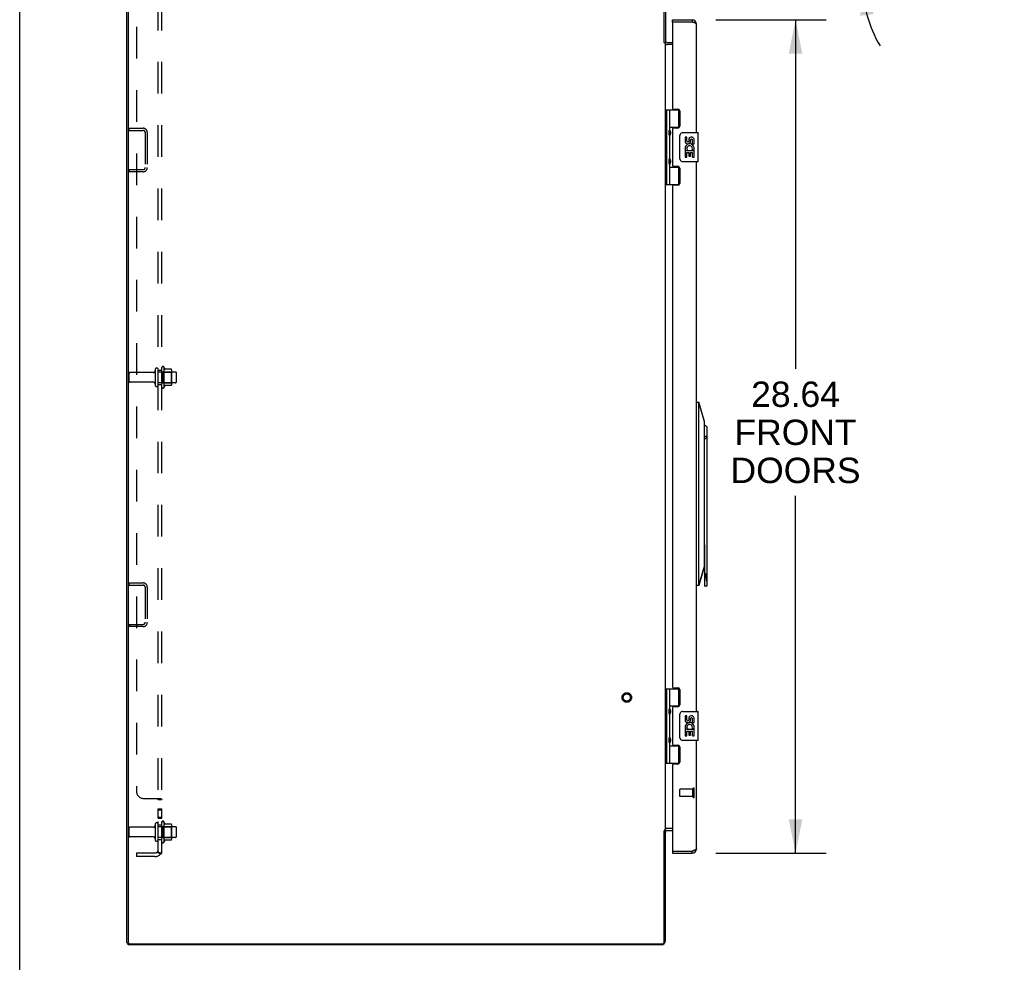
# Model space of a CAD drawing. Header units: inches. Extents: x 0 to 198, y 0 to 128.
# Tile 4 of 102: x 0 to 34, y 52 to 84. Entities that reach past the tile are written whole.
import ezdxf

# ---------------------------------------------------------------- set-up
doc = ezdxf.new("R2010")
doc.units = ezdxf.units.IN
doc.header["$LTSCALE"] = 10.872093
doc.header["$MEASUREMENT"] = 0
doc.linetypes.add('HIDDEN', pattern=[0.2, 0.1, -0.1])
doc.layers.get('0').update_dxf_attribs({"linetype": 'CONTINUOUS'})
for name, color, linetype in [('02___PRT_ALL_AXES', 7, 'CONTINUOUS'), ('DEFAULT_2', 8, 'HIDDEN'), ('DIMENSIONS', 7, 'CONTINUOUS')]:
    doc.layers.add(name, color=color, linetype=linetype)
doc.styles.get("Standard").update_dxf_attribs({"font": 'arial.ttf'})
doc.dimstyles.new('DIMSTYLE_1', dxfattribs={"dimtxt": 0.872093, "dimasz": 1.162791, "dimexe": 0.09, "dimexo": 0.07, "dimgap": 0.0375, "dimtad": 0, "dimtih": 1, "dimtoh": 1, "dimzin": 4, "dimdsep": 46, "dimtxsty": 'Standard', "dimblk": '_FILLED', "dimblk1": '_FILLED', "dimblk2": '_FILLED', "dimcen": 0.09, "dimazin": 1, "dimtfac": 1, "dimtofl": 0, "dimtmove": 0, "dimatfit": 3, "dimldrblk": '_FILLED', "dimfxl": 0, "dimtolj": 1, "dimtzin": 4, "dimarcsym": 0})
doc.dimstyles.new('DIMSTYLE_2', dxfattribs={"dimtxt": 0.872093, "dimasz": 1.162791, "dimexe": 0.09, "dimexo": 0.07, "dimgap": 0.0375, "dimtad": 0, "dimtih": 1, "dimtoh": 1, "dimdec": 0, "dimzin": 4, "dimdsep": 46, "dimtxsty": 'Standard', "dimblk": '_FILLED', "dimblk1": '_FILLED', "dimblk2": '_FILLED', "dimcen": 0.09, "dimadec": 0, "dimazin": 1, "dimtfac": 1, "dimtofl": 0, "dimtmove": 0, "dimatfit": 3, "dimldrblk": '_FILLED', "dimfxl": 0, "dimtolj": 1, "dimtzin": 4, "dimarcsym": 0})

# ---------------------------------------------------------------- blocks, each defined once
blk = doc.blocks.new('_FILLED')
at = {"color": 0, "linetype": 'ByBlock'}
blk.add_solid([(0, 0), (-1, 0.2), (-1, -0.2)], dxfattribs=at)
blk = doc.blocks.new('*D1')
at = {"layer": 'DIMENSIONS', "color": 2, "linetype": 'Continuous'}
for p, q in [((23.923, 84.442), (27.707, 84.442)), ((26.66, 84.442), (26.66, 72.45)), ((26.66, 55.806), (26.66, 68.089)), ((23.923, 55.806), (27.707, 55.806))]:
    blk.add_line(p, q, dxfattribs=at)
at = {"layer": 'DIMENSIONS', "color": 2, "linetype": 'Continuous', "xscale": 1.1627906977, "yscale": 1.1627906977, "zscale": 1.1627906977}
for p, rotation in [((26.66, 84.442), 90), ((26.66, 55.806), 270)]:
    blk.add_blockref('_FILLED', p, dxfattribs=dict(at, rotation=rotation))
at = {"layer": 'DIMENSIONS', "color": 2, "linetype": 'Continuous', "insert": (26.66, 72.014), "char_height": 0.8721, "width": 4.46097, "attachment_point": 2, "line_spacing_factor": 0.9}
blk.add_mtext('28.64\\PFRONT\\PDOORS', dxfattribs=at)
blk = doc.blocks.new('*D14')
at = {"layer": 'DIMENSIONS', "color": 2, "linetype": 'Continuous'}
for p, q in [((28.403, 88.054), (30.314, 87.162)), ((27.325, 85.765), (30.004, 85.765))]:
    blk.add_line(p, q, dxfattribs=at)
for start, end in [(95.8702, 155), (180, 210.611)]:
    blk.add_arc((33.311, 85.765), 4.353, start, end, dxfattribs=at)
for points in [[(29.797, 88.709), (29.366, 87.605), (30.189, 88.458)], [(29.343, 84.644), (28.958, 85.765), (28.882, 84.582)]]:
    blk.add_solid(points, dxfattribs=at)
at = {"layer": 'DIMENSIONS', "color": 2, "linetype": 'Continuous', "insert": (32.865, 90.531), "char_height": 0.87209, "width": 1.93654, "attachment_point": 2, "line_spacing_factor": 0.9}
blk.add_mtext('25\\fgdt;{\\fgdt;~}', dxfattribs=at)

msp = doc.modelspace()

# ---------------------------------------------------------------- linework, layer by layer
at = {"color": 7, "linetype": 'Continuous'}
for p, q in [((0, 0), (0, 127.907)), ((3.686, 52.732), (3.686, 96.005)), ((22.186, 85.695), (22.186, 83.665)), ((22.429, 84.367), (22.429, 84.442)), ((22.449, 84.367), (22.429, 84.367)), ((22.429, 84.347), (22.429, 84.352)), ((23.109, 84.442), (23.109, 84.367)), ((22.152, 83.665), (22.186, 83.665)), ((22.169, 83.665), (22.156, 83.655)), ((22.256, 83.665), (22.429, 83.665)), ((22.186, 81.347), (22.67, 81.347)), ((22.225, 81.347), (22.225, 78.788)), ((22.324, 81.347), (22.324, 80.659)), ((22.644, 80.756), (22.644, 81.347)), ((22.324, 80.756), (22.67, 80.756)), ((22.34, 80.489), (22.34, 80.629)), ((22.613, 80.747), (22.664, 80.747)), ((22.789, 80.567), (23.299, 80.567)), ((23.314, 79.582), (23.314, 80.552)), ((22.324, 80.459), (22.324, 79.675)), ((22.689, 79.667), (22.689, 80.467)), ((22.34, 79.505), (22.34, 79.645)), ((23.299, 79.567), (22.789, 79.567)), ((22.324, 79.475), (22.324, 78.788)), ((22.324, 79.378), (22.67, 79.378)), ((22.664, 79.387), (22.613, 79.387)), ((22.644, 78.788), (22.644, 79.378)), ((22.186, 78.788), (22.67, 78.788)), ((23.254, 71.305), (23.333, 71.305)), ((23.333, 65.006), (23.333, 71.305)), ((23.529, 70.636), (23.333, 71.305)), ((23.529, 70.628), (23.333, 71.305)), ((23.529, 65.675), (23.529, 70.636)), ((23.624, 65.006), (23.624, 70.45)), ((23.624, 70.124), (23.529, 70.124)), ((23.537, 66.407), (23.537, 64.986)), ((23.529, 65.681), (23.333, 65.006)), ((23.333, 65.006), (23.529, 65.675)), ((23.554, 65.413), (23.557, 65.429)), ((23.333, 65.006), (23.254, 65.006)), ((23.604, 64.986), (23.537, 64.986)), ((22.186, 61.46), (22.67, 61.46)), ((22.225, 61.46), (22.225, 58.901)), ((22.324, 61.46), (22.324, 60.773)), ((22.644, 60.87), (22.644, 61.46)), ((22.324, 60.87), (22.67, 60.87)), ((22.324, 60.572), (22.324, 59.789)), ((22.34, 60.603), (22.34, 60.743)), ((22.613, 60.861), (22.664, 60.861)), ((22.689, 59.781), (22.689, 60.581)), ((22.789, 60.681), (23.299, 60.681)), ((23.314, 59.696), (23.314, 60.666)), ((22.324, 59.588), (22.324, 58.901)), ((22.34, 59.619), (22.34, 59.759)), ((23.299, 59.681), (22.789, 59.681)), ((22.324, 59.492), (22.67, 59.492)), ((22.664, 59.501), (22.613, 59.501)), ((22.644, 58.901), (22.644, 59.492)), ((22.186, 58.901), (22.67, 58.901)), ((22.186, 56.582), (22.152, 56.582)), ((22.169, 56.582), (22.156, 56.593)), ((22.186, 52.802), (22.186, 56.582)), ((22.256, 56.582), (22.429, 56.582)), ((22.429, 55.896), (22.429, 55.901)), ((22.429, 55.881), (22.449, 55.881)), ((22.429, 55.881), (22.429, 55.806)), ((23.109, 55.806), (23.109, 55.881)), ((3.686, 52.732), (3.723, 52.732)), ((3.723, 52.657), (3.723, 52.732)), ((22.041, 52.657), (3.723, 52.657))]:
    msp.add_line(p, q, dxfattribs=at)
at = {"color": 3, "linetype": 'Continuous'}
for p, q in [((3.723, 96.008), (3.723, 52.755)), ((22.148, 83.673), (22.148, 85.741)), ((22.429, 84.442), (23.109, 84.442)), ((22.429, 84.347), (22.429, 81.409)), ((23.109, 84.367), (22.449, 84.367)), ((23.134, 84.359), (23.109, 84.367)), ((23.144, 84.356), (23.134, 84.359)), ((23.154, 84.353), (23.144, 84.356)), ((23.161, 84.351), (23.154, 84.353)), ((23.168, 84.348), (23.161, 84.351)), ((23.174, 84.346), (23.168, 84.348)), ((23.254, 80.567), (23.254, 84.297)), ((22.186, 83.638), (22.166, 83.638)), ((22.186, 56.609), (22.186, 83.638)), ((22.429, 83.59), (22.201, 83.59)), ((22.46, 81.378), (22.616, 81.378)), ((22.679, 81.315), (22.679, 80.788)), ((22.429, 80.694), (22.429, 79.441)), ((22.616, 80.725), (22.46, 80.725)), ((23.254, 60.681), (23.254, 79.567)), ((22.46, 79.41), (22.616, 79.41)), ((22.679, 79.347), (22.679, 78.82)), ((22.429, 78.726), (22.429, 61.522)), ((22.616, 78.757), (22.46, 78.757)), ((22.46, 61.491), (22.616, 61.491)), ((22.679, 61.428), (22.679, 60.901)), ((22.429, 60.807), (22.429, 59.554)), ((22.616, 60.838), (22.46, 60.838)), ((23.254, 55.951), (23.254, 59.681)), ((22.46, 59.523), (22.616, 59.523)), ((22.679, 59.46), (22.679, 58.933)), ((22.429, 58.839), (22.429, 55.901)), ((22.616, 58.87), (22.46, 58.87)), ((22.148, 52.755), (22.148, 56.575)), ((22.186, 56.609), (22.166, 56.609)), ((22.429, 56.657), (22.201, 56.657)), ((22.449, 55.881), (23.109, 55.881)), ((23.127, 55.886), (23.109, 55.881)), ((23.137, 55.889), (23.127, 55.886)), ((23.148, 55.893), (23.137, 55.889)), ((23.154, 55.895), (23.148, 55.893)), ((23.161, 55.897), (23.154, 55.895)), ((23.168, 55.899), (23.161, 55.897)), ((23.174, 55.901), (23.168, 55.899)), ((23.18, 55.904), (23.174, 55.901)), ((22.429, 55.806), (23.109, 55.806)), ((3.723, 52.732), (3.728, 52.732)), ((3.783, 52.695), (22.088, 52.695))]:
    msp.add_line(p, q, dxfattribs=at)
for points in [[(23.254, 84.297), (23.254, 84.298), (23.254, 84.299), (23.254, 84.3), (23.253, 84.301), (23.253, 84.302), (23.252, 84.304), (23.252, 84.305), (23.251, 84.306), (23.25, 84.307), (23.25, 84.308), (23.249, 84.309), (23.248, 84.31), (23.247, 84.311), (23.245, 84.312), (23.244, 84.313), (23.243, 84.315), (23.241, 84.316), (23.24, 84.317), (23.238, 84.318), (23.237, 84.319), (23.235, 84.32), (23.233, 84.321), (23.231, 84.322), (23.229, 84.323), (23.227, 84.324), (23.225, 84.325), (23.223, 84.327), (23.221, 84.328), (23.219, 84.329), (23.216, 84.33), (23.214, 84.331), (23.211, 84.332), (23.209, 84.333), (23.206, 84.334), (23.204, 84.335), (23.201, 84.336), (23.198, 84.337), (23.195, 84.339), (23.192, 84.34), (23.189, 84.341), (23.186, 84.342), (23.183, 84.343), (23.18, 84.344), (23.174, 84.346)], [(22.166, 83.638), (22.164, 83.639), (22.163, 83.641), (22.162, 83.642), (22.161, 83.643), (22.16, 83.644), (22.16, 83.645), (22.159, 83.646), (22.159, 83.647), (22.158, 83.648), (22.158, 83.649), (22.157, 83.65), (22.157, 83.651), (22.157, 83.652), (22.157, 83.653), (22.156, 83.654), (22.156, 83.655), (22.156, 83.656), (22.155, 83.657), (22.155, 83.658), (22.154, 83.66), (22.154, 83.661), (22.153, 83.663), (22.152, 83.664), (22.152, 83.666), (22.151, 83.667), (22.15, 83.669), (22.149, 83.671), (22.148, 83.673)], [(22.19, 83.609), (22.189, 83.611), (22.188, 83.612), (22.187, 83.613), (22.187, 83.614), (22.186, 83.616), (22.186, 83.617), (22.186, 83.618)], [(22.198, 83.602), (22.197, 83.603), (22.195, 83.605), (22.194, 83.606), (22.193, 83.607), (22.192, 83.608), (22.19, 83.609)], [(22.201, 83.59), (22.202, 83.591), (22.202, 83.592), (22.202, 83.594), (22.201, 83.595), (22.201, 83.596), (22.201, 83.598), (22.2, 83.599), (22.199, 83.601), (22.198, 83.602)], [(22.157, 56.596), (22.156, 56.594), (22.156, 56.593), (22.156, 56.592), (22.155, 56.591), (22.155, 56.589), (22.154, 56.588), (22.154, 56.586), (22.153, 56.585), (22.152, 56.584), (22.152, 56.582), (22.151, 56.58), (22.15, 56.579), (22.149, 56.577), (22.148, 56.575)], [(22.166, 56.609), (22.164, 56.608), (22.163, 56.607), (22.162, 56.606), (22.161, 56.605), (22.16, 56.603), (22.16, 56.602), (22.159, 56.601), (22.159, 56.601), (22.158, 56.6), (22.158, 56.599), (22.157, 56.598), (22.157, 56.597), (22.157, 56.596)], [(22.19, 56.638), (22.189, 56.637), (22.188, 56.636), (22.187, 56.634), (22.187, 56.633), (22.186, 56.632), (22.186, 56.631), (22.186, 56.63)], [(22.198, 56.645), (22.197, 56.644), (22.195, 56.643), (22.194, 56.642), (22.193, 56.641), (22.192, 56.639), (22.19, 56.638)], [(22.201, 56.657), (22.202, 56.656), (22.202, 56.655), (22.202, 56.654), (22.201, 56.653), (22.201, 56.651), (22.201, 56.65), (22.2, 56.648), (22.199, 56.647), (22.198, 56.645)], [(23.254, 55.951), (23.254, 55.949), (23.254, 55.948), (23.254, 55.947), (23.253, 55.946), (23.253, 55.945), (23.252, 55.944), (23.252, 55.943), (23.251, 55.942), (23.25, 55.941), (23.25, 55.94), (23.249, 55.939), (23.248, 55.937), (23.247, 55.936), (23.245, 55.935), (23.244, 55.934), (23.243, 55.933), (23.241, 55.932), (23.24, 55.931), (23.238, 55.93), (23.237, 55.929), (23.235, 55.928), (23.233, 55.927), (23.231, 55.925), (23.229, 55.924), (23.227, 55.923), (23.225, 55.922), (23.223, 55.921), (23.221, 55.92), (23.219, 55.919), (23.216, 55.918), (23.214, 55.917), (23.211, 55.916), (23.209, 55.914), (23.206, 55.913), (23.204, 55.912), (23.201, 55.911), (23.198, 55.91), (23.195, 55.909), (23.192, 55.908), (23.189, 55.907), (23.186, 55.906), (23.183, 55.905), (23.18, 55.904)]]:
    msp.add_lwpolyline(points, dxfattribs=at)
at = {"color": 7, "linetype": 'Continuous'}
for points in [[(22.19, 83.675), (22.189, 83.673), (22.188, 83.672), (22.187, 83.67), (22.187, 83.669)], [(22.194, 83.68), (22.193, 83.678), (22.192, 83.677), (22.19, 83.675)], [(22.201, 83.691), (22.202, 83.691), (22.202, 83.691), (22.202, 83.69), (22.201, 83.689), (22.201, 83.688), (22.201, 83.687), (22.2, 83.686), (22.199, 83.685), (22.198, 83.684), (22.197, 83.682), (22.194, 83.68)], [(22.324, 80.703), (22.325, 80.694), (22.327, 80.685), (22.33, 80.675), (22.334, 80.663), (22.338, 80.652), (22.343, 80.64), (22.348, 80.628), (22.353, 80.617), (22.357, 80.605), (22.361, 80.594), (22.364, 80.582), (22.366, 80.571), (22.366, 80.559), (22.366, 80.548), (22.364, 80.536), (22.361, 80.525), (22.357, 80.513), (22.353, 80.501), (22.348, 80.49), (22.343, 80.478), (22.338, 80.466), (22.334, 80.455), (22.33, 80.444), (22.327, 80.433), (22.325, 80.424), (22.324, 80.415)], [(22.689, 80.467), (22.689, 80.473), (22.69, 80.48), (22.691, 80.486), (22.692, 80.492), (22.694, 80.498), (22.696, 80.503)], [(22.324, 79.719), (22.325, 79.71), (22.327, 79.701), (22.33, 79.691), (22.334, 79.679), (22.338, 79.668), (22.343, 79.656), (22.348, 79.644), (22.353, 79.633), (22.357, 79.621), (22.361, 79.61), (22.364, 79.598), (22.366, 79.587), (22.366, 79.575), (22.366, 79.564), (22.364, 79.552), (22.361, 79.541), (22.357, 79.529), (22.353, 79.517), (22.348, 79.506), (22.343, 79.494), (22.338, 79.482), (22.334, 79.471), (22.33, 79.46), (22.327, 79.449), (22.325, 79.44), (22.324, 79.431)], [(22.696, 79.631), (22.694, 79.637), (22.692, 79.642), (22.691, 79.648), (22.69, 79.655), (22.689, 79.661), (22.689, 79.667)], [(23.554, 70.055), (23.536, 70.065), (23.529, 70.069)], [(23.557, 70.054), (23.556, 70.054), (23.556, 70.054), (23.555, 70.055), (23.555, 70.055), (23.554, 70.055), (23.554, 70.055)], [(23.557, 70.054), (23.56, 70.053), (23.563, 70.052), (23.565, 70.052), (23.568, 70.052), (23.57, 70.052), (23.572, 70.053), (23.574, 70.054), (23.575, 70.055)], [(23.621, 70.124), (23.614, 70.111), (23.606, 70.098), (23.599, 70.086), (23.591, 70.075), (23.583, 70.065), (23.575, 70.055)], [(23.557, 65.429), (23.561, 65.411), (23.564, 65.394), (23.568, 65.377), (23.571, 65.36), (23.573, 65.345), (23.575, 65.329)], [(23.624, 65.159), (23.624, 65.158), (23.624, 65.157), (23.624, 65.156), (23.624, 65.155), (23.624, 65.154), (23.623, 65.153), (23.623, 65.153), (23.623, 65.152), (23.623, 65.152), (23.622, 65.151), (23.622, 65.151), (23.622, 65.151), (23.621, 65.151), (23.621, 65.151), (23.62, 65.151), (23.62, 65.151), (23.619, 65.152), (23.619, 65.152), (23.618, 65.153), (23.617, 65.153), (23.617, 65.154), (23.616, 65.155), (23.616, 65.156), (23.615, 65.157), (23.614, 65.158), (23.614, 65.159), (23.613, 65.161), (23.612, 65.162), (23.612, 65.163), (23.611, 65.165), (23.61, 65.167), (23.609, 65.169), (23.609, 65.171), (23.608, 65.173), (23.607, 65.175), (23.606, 65.178), (23.605, 65.18), (23.604, 65.183)], [(22.324, 60.817), (22.325, 60.808), (22.327, 60.799), (22.33, 60.788), (22.334, 60.777), (22.338, 60.765), (22.343, 60.754), (22.348, 60.742), (22.353, 60.73), (22.357, 60.719), (22.361, 60.707), (22.364, 60.696), (22.366, 60.684), (22.366, 60.673), (22.366, 60.661), (22.364, 60.65), (22.361, 60.638), (22.357, 60.627), (22.353, 60.615), (22.348, 60.603), (22.343, 60.592), (22.338, 60.58), (22.334, 60.568), (22.33, 60.557), (22.327, 60.547), (22.325, 60.537), (22.324, 60.529)], [(22.689, 60.581), (22.689, 60.587), (22.69, 60.593), (22.691, 60.599), (22.692, 60.605), (22.694, 60.611), (22.696, 60.617)], [(22.324, 59.833), (22.325, 59.824), (22.327, 59.815), (22.33, 59.804), (22.334, 59.793), (22.338, 59.781), (22.343, 59.77), (22.348, 59.758), (22.353, 59.746), (22.357, 59.735), (22.361, 59.723), (22.364, 59.712), (22.366, 59.7), (22.366, 59.689), (22.366, 59.677), (22.364, 59.666), (22.361, 59.654), (22.357, 59.643), (22.353, 59.631), (22.348, 59.619), (22.343, 59.608), (22.338, 59.596), (22.334, 59.584), (22.33, 59.573), (22.327, 59.563), (22.325, 59.553), (22.324, 59.545)], [(22.696, 59.744), (22.694, 59.75), (22.692, 59.756), (22.691, 59.762), (22.69, 59.768), (22.689, 59.774), (22.689, 59.781)], [(22.19, 56.573), (22.189, 56.574), (22.188, 56.576), (22.187, 56.577), (22.187, 56.579), (22.186, 56.58)], [(22.197, 56.565), (22.194, 56.568), (22.193, 56.57), (22.192, 56.571), (22.19, 56.573)], [(22.201, 56.556), (22.202, 56.557), (22.202, 56.557), (22.202, 56.558), (22.201, 56.558), (22.201, 56.559), (22.201, 56.56), (22.2, 56.561), (22.199, 56.563), (22.198, 56.564), (22.197, 56.565)]]:
    msp.add_lwpolyline(points, dxfattribs=at)
at = {"color": 3, "linetype": 'Continuous'}
for centre, radius, start, end in [((22.449, 84.347), 0.02, 90, 180), ((23.109, 84.297), 0.145, 0, 90), ((22.256, 83.735), 0.145, 246.1151, 270), ((22.46, 81.409), 0.031, 180, 270), ((22.616, 81.315), 0.063, 0, 90), ((22.46, 80.694), 0.031, 90, 180), ((22.616, 80.788), 0.063, 270, 360), ((22.46, 79.441), 0.031, 180, 270), ((22.616, 79.347), 0.063, 0, 90), ((22.46, 78.726), 0.031, 90, 180), ((22.616, 78.82), 0.063, 270, 360), ((22.46, 61.522), 0.031, 180, 270), ((22.616, 61.428), 0.063, 0, 90), ((22.616, 60.901), 0.063, 270, 360), ((22.46, 60.807), 0.031, 90, 180), ((22.46, 59.554), 0.031, 180, 270), ((22.616, 59.46), 0.063, 0, 90), ((22.616, 58.933), 0.063, 270, 360), ((22.46, 58.839), 0.031, 90, 180), ((22.256, 56.512), 0.145, 90, 113.8849), ((22.449, 55.901), 0.02, 180, 270), ((23.109, 55.951), 0.145, 270, 360), ((3.783, 52.755), 0.06, 180, 270), ((22.088, 52.755), 0.06, 270, 360)]:
    msp.add_arc(centre, radius, start, end, dxfattribs=at)
at = {"color": 7, "linetype": 'Continuous'}
for centre, radius, start, end in [((22.444, 84.352), 0.015, 90, 180), ((23.109, 84.297), 0.07, 55.4223, 90), ((22.256, 83.735), 0.07, 183.8792, 270), ((22.25, 80.629), 0.09, 0, 34.6434), ((22.789, 80.467), 0.1, 90, 158.7946), ((23.299, 80.552), 0.015, 0, 90), ((22.25, 80.489), 0.09, 325.3566, 360), ((22.25, 79.645), 0.09, 0, 34.6434), ((22.789, 79.667), 0.1, 201.205, 270), ((23.299, 79.582), 0.015, 270, 360), ((22.25, 79.505), 0.09, 325.3566, 360), ((23.325, 70.124), 0.443, 47.5027, 62.4492), ((23.518, 65.774), 0.0197, 0, 53.0883), ((23.604, 65.006), 0.0197, 270, 360), ((22.25, 60.743), 0.09, 0, 34.6434), ((22.25, 60.603), 0.09, 325.3566, 360), ((22.789, 60.581), 0.1, 90, 158.7946), ((23.299, 60.666), 0.015, 0, 90), ((22.25, 59.759), 0.09, 0, 34.6434), ((22.25, 59.619), 0.09, 325.3566, 360), ((22.789, 59.781), 0.1, 201.205, 270), ((23.299, 59.696), 0.015, 270, 360), ((22.256, 56.512), 0.07, 90, 176.1208), ((22.444, 55.896), 0.015, 180, 270), ((23.109, 55.951), 0.07, 270, 304.5777), ((22.041, 52.802), 0.145, 270, 360)]:
    msp.add_arc(centre, radius, start, end, dxfattribs=at)
for centre, major_axis, ratio, start_param, end_param in [((22.413, 80.559), (0, 0.188), 0.5625, 1.007189, 2.134404), ((22.413, 79.575), (0, 0.188), 0.5625, 1.007189, 2.134404), ((21.043, 65.754), (4.466, 0), 0.176327, 0.978247, 0.980371), ((21.043, 65.429), (2.512, 0), 0.176327, -0.119663, -0.03675), ((23.776, 65.429), (0, 0.443), 0.466308, -4.485356, -4.124246), ((22.413, 60.673), (0, 0.188), 0.5625, 1.007189, 2.134404), ((22.413, 59.689), (0, 0.188), 0.5625, 1.007189, 2.134404)]:
    msp.add_ellipse(centre, major_axis=major_axis, ratio=ratio, start_param=start_param, end_param=end_param, dxfattribs=at)
at = {"layer": '02___PRT_ALL_AXES', "color": 7, "linetype": 'Continuous'}
for p, q in [((22.613, 80.747), (22.613, 80.725)), ((22.927, 80.413), (22.864, 80.413)), ((22.864, 80.413), (22.864, 80.277)), ((22.927, 80.277), (22.927, 80.413)), ((22.992, 80.339), (22.992, 80.27)), ((23.053, 80.277), (23.053, 80.318)), ((23.116, 80.182), (23.116, 80.319)), ((23.176, 80.182), (23.176, 80.339)), ((22.882, 79.952), (22.864, 79.952)), ((22.864, 79.952), (22.864, 79.721)), ((22.917, 79.952), (22.944, 79.971)), ((22.917, 79.952), (23.176, 79.952)), ((22.927, 79.889), (22.992, 79.889)), ((22.927, 79.721), (22.927, 79.889)), ((22.992, 79.889), (22.992, 79.753)), ((23.053, 79.889), (23.116, 79.889)), ((23.053, 79.753), (23.053, 79.889)), ((23.108, 79.988), (23.166, 79.963)), ((23.116, 80.182), (23.176, 80.182)), ((23.116, 79.721), (23.116, 79.889)), ((23.176, 79.999), (23.176, 80.052)), ((23.176, 79.721), (23.176, 79.952)), ((22.864, 79.721), (22.927, 79.721)), ((22.992, 79.753), (23.053, 79.753)), ((23.116, 79.721), (23.176, 79.721)), ((22.613, 79.41), (22.613, 79.387)), ((22.613, 60.861), (22.613, 60.838)), ((22.927, 60.526), (22.864, 60.526)), ((22.864, 60.526), (22.864, 60.39)), ((22.927, 60.39), (22.927, 60.526)), ((22.992, 60.453), (22.992, 60.384)), ((23.053, 60.39), (23.053, 60.432)), ((23.116, 60.296), (23.116, 60.432)), ((23.116, 60.296), (23.176, 60.296)), ((23.176, 60.296), (23.176, 60.453)), ((22.882, 60.065), (22.864, 60.065)), ((22.864, 60.065), (22.864, 59.835)), ((22.917, 60.065), (22.944, 60.084)), ((22.917, 60.065), (23.176, 60.065)), ((22.927, 60.002), (22.992, 60.002)), ((22.927, 59.835), (22.927, 60.002)), ((22.992, 60.002), (22.992, 59.866)), ((23.053, 60.002), (23.116, 60.002)), ((23.053, 59.866), (23.053, 60.002)), ((23.108, 60.101), (23.166, 60.076)), ((23.116, 59.835), (23.116, 60.002)), ((23.176, 60.112), (23.176, 60.165)), ((23.176, 59.835), (23.176, 60.065)), ((22.864, 59.835), (22.927, 59.835)), ((22.992, 59.866), (23.053, 59.866)), ((23.116, 59.835), (23.176, 59.835)), ((22.613, 59.523), (22.613, 59.501))]:
    msp.add_line(p, q, dxfattribs=at)
at = {"layer": '02___PRT_ALL_AXES', "color": 8, "linetype": 'HIDDEN'}
for p, q in [((4.761, 71.907), (4.761, 72.407)), ((4.761, 72.407), (4.886, 72.407)), ((4.886, 72.407), (4.886, 72.492)), ((4.886, 71.907), (4.886, 72.407)), ((4.956, 72.513), (4.956, 71.802)), ((4.592, 72.323), (3.791, 72.323)), ((5.356, 72.34), (4.761, 72.34)), ((4.592, 71.991), (3.791, 71.991)), ((5.356, 71.974), (4.761, 71.974)), ((4.761, 71.907), (4.886, 71.907)), ((4.886, 71.823), (4.886, 71.907)), ((23.136, 58.005), (22.689, 58.005)), ((23.136, 57.757), (23.136, 58.005)), ((23.136, 57.757), (22.689, 57.757)), ((4.761, 57.328), (4.886, 57.328)), ((4.761, 57.011), (4.761, 57.328)), ((4.761, 57.292), (4.886, 57.292)), ((4.886, 57.011), (4.886, 57.328)), ((4.761, 57.047), (4.886, 57.047)), ((4.761, 57.011), (4.886, 57.011)), ((4.886, 56.782), (4.886, 56.867)), ((4.956, 56.888), (4.956, 56.177)), ((4.592, 56.698), (3.791, 56.698)), ((4.761, 56.782), (4.886, 56.782)), ((4.761, 56.282), (4.761, 56.782)), ((5.356, 56.715), (4.761, 56.715)), ((4.886, 56.282), (4.886, 56.782)), ((4.592, 56.366), (3.791, 56.366)), ((5.356, 56.349), (4.761, 56.349)), ((4.761, 56.282), (4.886, 56.282)), ((4.886, 56.198), (4.886, 56.282))]:
    msp.add_line(p, q, dxfattribs=at)
msp.add_circle((20.861, 61.157), 0.124, dxfattribs=at)
at = {"layer": '02___PRT_ALL_AXES', "color": 7, "linetype": 'Continuous'}
for centre, radius, start, end in [((22.959, 80.277), 0.0943, 180, 360), ((22.959, 80.277), 0.0314, 180, 261.2295), ((22.958, 80.281), 0.0362, 263.4285, 341.7628), ((23.084, 80.319), 0.0943, 71.7267, 167.4338), ((23.084, 80.319), 0.0314, 0, 180.0485), ((23.084, 80.319), 0.0943, 12.5402, 71.701), ((23.018, 80.025), 0.154, 161.4199, 206.1963), ((23.021, 80.025), 0.157, 9.7031, 161.8791), ((23.021, 80.025), 0.157, 205.737, 207.8532), ((23.021, 80.025), 0.0943, 336.5966, 215.1122), ((23.021, 80.025), 0.157, 336.5966, 350.2969), ((22.959, 60.39), 0.0943, 180, 360), ((23.021, 60.139), 0.157, 9.7031, 161.8791), ((22.959, 60.39), 0.0314, 180, 261.2295), ((23.021, 60.139), 0.0943, 336.5966, 215.1122), ((22.958, 60.395), 0.0362, 263.4285, 341.7628), ((23.084, 60.432), 0.0943, 71.7267, 167.4338), ((23.084, 60.432), 0.0314, 0, 180.0485), ((23.084, 60.432), 0.0943, 12.5402, 71.701), ((23.018, 60.138), 0.154, 161.4199, 206.1963), ((23.021, 60.139), 0.157, 205.737, 207.8532), ((23.021, 60.139), 0.157, 336.5966, 350.2969)]:
    msp.add_arc(centre, radius, start, end, dxfattribs=at)
at = {"layer": '02___PRT_ALL_AXES', "color": 8, "linetype": 'HIDDEN'}
for centre, radius, start, end in [((4.924, 72.492), 0.0384, 34.4497, 180), ((4.356, 72.157), 0.698, 23.9679, 30.6631), ((4.924, 71.823), 0.0384, 180, 325.5503), ((4.356, 72.157), 0.698, 329.3369, 336.0321), ((4.924, 56.867), 0.0384, 34.4497, 180), ((4.356, 56.532), 0.698, 23.9679, 30.6631), ((4.924, 56.198), 0.0384, 180, 325.5503), ((4.356, 56.532), 0.698, 329.3369, 336.0321)]:
    msp.add_arc(centre, radius, start, end, dxfattribs=at)
at = {"layer": 'DEFAULT_2', "color": 8, "linetype": 'HIDDEN'}
for p, q in [((4.761, 55.814), (4.761, 88.501)), ((4.886, 55.814), (4.886, 88.501)), ((4.011, 86.376), (4.011, 57.939)), ((3.761, 80.645), (3.761, 80.72)), ((3.761, 80.72), (4.241, 80.72)), ((3.761, 80.645), (4.241, 80.645)), ((4.311, 80.575), (4.311, 79.365)), ((4.386, 80.575), (4.386, 79.365)), ((3.761, 79.295), (3.761, 79.22)), ((3.761, 79.295), (4.241, 79.295)), ((4.241, 79.22), (3.761, 79.22)), ((4.655, 72.422), (4.655, 71.893)), ((5.211, 72.435), (4.984, 72.435)), ((5.222, 72.413), (5.222, 71.902)), ((3.761, 72.021), (3.761, 72.293)), ((4.906, 72.341), (4.886, 72.361)), ((4.906, 72.341), (4.906, 71.974)), ((4.906, 72.341), (5.202, 72.341)), ((5.202, 72.341), (5.222, 72.361)), ((5.202, 72.341), (5.202, 71.974)), ((5.386, 72.004), (5.386, 72.31)), ((4.906, 71.974), (4.886, 71.954)), ((4.906, 71.974), (5.202, 71.974)), ((5.211, 71.88), (4.984, 71.88)), ((5.202, 71.974), (5.222, 71.954)), ((3.761, 65.02), (3.761, 65.095)), ((3.761, 65.095), (4.241, 65.095)), ((3.761, 65.02), (4.241, 65.02)), ((4.311, 64.95), (4.311, 63.74)), ((4.386, 64.95), (4.386, 63.74)), ((3.761, 63.67), (3.761, 63.595)), ((3.761, 63.67), (4.241, 63.67)), ((4.241, 63.595), (3.761, 63.595)), ((22.679, 57.767), (22.679, 57.995)), ((23.136, 57.739), (23.136, 58.023)), ((23.179, 57.739), (23.179, 58.023)), ((4.261, 57.689), (4.832, 57.689)), ((4.755, 57.663), (4.757, 57.661)), ((4.761, 57.653), (4.886, 57.653)), ((4.86, 57.675), (4.864, 57.673)), ((4.863, 57.673), (4.867, 57.672)), ((3.761, 56.396), (3.761, 56.668)), ((4.655, 56.797), (4.655, 56.268)), ((4.906, 56.716), (4.886, 56.736)), ((4.906, 56.716), (5.202, 56.716)), ((4.906, 56.716), (4.906, 56.349)), ((5.211, 56.81), (4.984, 56.81)), ((5.202, 56.716), (5.222, 56.736)), ((5.202, 56.716), (5.202, 56.349)), ((5.222, 56.788), (5.222, 56.277)), ((5.386, 56.379), (5.386, 56.685)), ((4.906, 56.349), (4.886, 56.329)), ((4.906, 56.349), (5.202, 56.349)), ((5.211, 56.255), (4.984, 56.255)), ((5.202, 56.349), (5.222, 56.329)), ((4.832, 55.775), (4.735, 55.855)), ((4.011, 55.814), (4.649, 55.814)), ((4.011, 55.814), (4.011, 55.689)), ((4.649, 55.689), (4.011, 55.689)), ((4.761, 55.814), (4.886, 55.814)), ((4.796, 55.819), (4.794, 55.82)), ((4.798, 55.819), (4.796, 55.819)), ((4.799, 55.818), (4.798, 55.819))]:
    msp.add_line(p, q, dxfattribs=at)
for points in [[(4.735, 57.689), (4.735, 57.687), (4.735, 57.686), (4.735, 57.684), (4.735, 57.683), (4.735, 57.681), (4.736, 57.68), (4.737, 57.678), (4.738, 57.677), (4.739, 57.675), (4.74, 57.674), (4.741, 57.673), (4.743, 57.672), (4.745, 57.67), (4.746, 57.669)], [(4.735, 57.689), (4.735, 57.687), (4.735, 57.686), (4.735, 57.684)], [(4.735, 57.683), (4.735, 57.681), (4.736, 57.68), (4.737, 57.678), (4.738, 57.677), (4.739, 57.675), (4.74, 57.674), (4.741, 57.673)], [(4.746, 57.669), (4.748, 57.668), (4.75, 57.667), (4.752, 57.665)], [(4.752, 57.665), (4.753, 57.664), (4.755, 57.663), (4.757, 57.661), (4.758, 57.66), (4.759, 57.659), (4.76, 57.657), (4.76, 57.656), (4.761, 57.655), (4.761, 57.653)], [(4.758, 57.66), (4.759, 57.659), (4.76, 57.657), (4.76, 57.656), (4.761, 57.655), (4.761, 57.653)], [(4.832, 57.689), (4.834, 57.687), (4.836, 57.686), (4.839, 57.684), (4.842, 57.682), (4.845, 57.681), (4.849, 57.679), (4.852, 57.678)], [(4.834, 57.687), (4.836, 57.686), (4.838, 57.684), (4.841, 57.683), (4.844, 57.682), (4.847, 57.68), (4.85, 57.679), (4.86, 57.675)], [(4.867, 57.672), (4.87, 57.67), (4.873, 57.669), (4.876, 57.667), (4.878, 57.665), (4.881, 57.663), (4.883, 57.661), (4.884, 57.66), (4.885, 57.658), (4.886, 57.656), (4.886, 57.655), (4.886, 57.653)], [(4.87, 57.67), (4.872, 57.669), (4.875, 57.667), (4.878, 57.666), (4.88, 57.664), (4.882, 57.662), (4.883, 57.661), (4.884, 57.659), (4.885, 57.657), (4.886, 57.656), (4.886, 57.655), (4.886, 57.653)], [(4.735, 55.855), (4.735, 55.854), (4.735, 55.853), (4.735, 55.853), (4.735, 55.852), (4.735, 55.851), (4.736, 55.85), (4.737, 55.849), (4.738, 55.847), (4.739, 55.846), (4.74, 55.844), (4.741, 55.843), (4.743, 55.841), (4.746, 55.838)], [(4.746, 55.838), (4.748, 55.836), (4.75, 55.834), (4.752, 55.831), (4.753, 55.829), (4.755, 55.827), (4.757, 55.825), (4.758, 55.823), (4.759, 55.821), (4.76, 55.819), (4.76, 55.817), (4.761, 55.815), (4.761, 55.814)], [(4.794, 55.82), (4.793, 55.82), (4.792, 55.821), (4.791, 55.821), (4.79, 55.821), (4.789, 55.822), (4.788, 55.822), (4.787, 55.822), (4.786, 55.823), (4.785, 55.823), (4.784, 55.823), (4.783, 55.824), (4.782, 55.824), (4.781, 55.825), (4.78, 55.825), (4.779, 55.825), (4.778, 55.826), (4.777, 55.826), (4.776, 55.827), (4.775, 55.827), (4.774, 55.828), (4.774, 55.828), (4.773, 55.828), (4.772, 55.829), (4.771, 55.829), (4.77, 55.83), (4.769, 55.83), (4.768, 55.83), (4.767, 55.831), (4.767, 55.831), (4.766, 55.832), (4.765, 55.832), (4.764, 55.832), (4.764, 55.833), (4.763, 55.833), (4.762, 55.834), (4.762, 55.834), (4.761, 55.834), (4.76, 55.835), (4.76, 55.835), (4.759, 55.835), (4.759, 55.836), (4.758, 55.836), (4.758, 55.836), (4.757, 55.836), (4.757, 55.837), (4.757, 55.837)], [(4.757, 55.837), (4.757, 55.837), (4.757, 55.837), (4.757, 55.837), (4.757, 55.837), (4.757, 55.836), (4.758, 55.836), (4.758, 55.836), (4.758, 55.836), (4.759, 55.835), (4.759, 55.835), (4.76, 55.835), (4.76, 55.834), (4.761, 55.834)], [(4.821, 55.814), (4.821, 55.814), (4.821, 55.814), (4.82, 55.814), (4.82, 55.814), (4.82, 55.814), (4.82, 55.814), (4.819, 55.814), (4.819, 55.814), (4.818, 55.814), (4.818, 55.814), (4.817, 55.814), (4.817, 55.814), (4.816, 55.814), (4.816, 55.814), (4.815, 55.814), (4.814, 55.815), (4.814, 55.815), (4.813, 55.815), (4.813, 55.815), (4.812, 55.815), (4.811, 55.815), (4.811, 55.815), (4.81, 55.816), (4.809, 55.816), (4.808, 55.816), (4.808, 55.816), (4.807, 55.816), (4.806, 55.816), (4.805, 55.817), (4.805, 55.817), (4.804, 55.817), (4.803, 55.817), (4.802, 55.817), (4.802, 55.818), (4.801, 55.818), (4.8, 55.818), (4.799, 55.818)], [(4.817, 55.814), (4.818, 55.814), (4.818, 55.814), (4.819, 55.814), (4.819, 55.814), (4.82, 55.814), (4.82, 55.814), (4.82, 55.814), (4.821, 55.814), (4.821, 55.814)], [(4.832, 55.775), (4.834, 55.777), (4.836, 55.779), (4.838, 55.781), (4.841, 55.783), (4.844, 55.784), (4.847, 55.786), (4.85, 55.788), (4.854, 55.789), (4.857, 55.791), (4.864, 55.794)], [(4.864, 55.794), (4.867, 55.795), (4.87, 55.796), (4.872, 55.798), (4.875, 55.799), (4.878, 55.801), (4.88, 55.803), (4.882, 55.804), (4.883, 55.806), (4.884, 55.808), (4.885, 55.809), (4.886, 55.811), (4.886, 55.812), (4.886, 55.814)]]:
    msp.add_lwpolyline(points, dxfattribs=at)
for radius in [0.164, 0.124]:
    msp.add_circle((20.861, 61.157), radius, dxfattribs=at)
for centre, radius, start, end in [((4.241, 80.575), 0.145, 0, 90), ((4.241, 80.575), 0.07, 0, 90), ((4.241, 79.365), 0.145, 270, 360), ((4.241, 79.365), 0.07, 270, 360), ((4.708, 72.422), 0.053, 360, 180), ((5.002, 72.445), 0.01, 203.9679, 270), ((5.211, 72.425), 0.01, 5.1938, 90), ((5.081, 72.413), 0.141, 0, 5.2081), ((3.791, 72.293), 0.03, 90, 180), ((4.592, 72.386), 0.0625, 270, 360), ((5.356, 72.31), 0.03, 360, 90), ((3.791, 72.021), 0.03, 180, 270), ((4.592, 71.929), 0.0625, 0, 90), ((4.708, 71.893), 0.053, 180, 0), ((5.002, 71.87), 0.01, 90, 156.0321), ((5.211, 71.89), 0.01, 270, 354.8062), ((5.081, 71.902), 0.141, 354.7919, 360), ((5.356, 72.004), 0.03, 270, 0), ((4.241, 64.95), 0.145, 0, 90), ((4.241, 64.95), 0.07, 0, 90), ((4.241, 63.74), 0.145, 270, 360), ((4.241, 63.74), 0.07, 270, 360), ((4.261, 57.939), 0.25, 180, 270), ((22.689, 57.995), 0.01, 90, 180), ((23.157, 58.023), 0.0215, 360, 180), ((22.689, 57.767), 0.01, 180, 270), ((23.157, 57.739), 0.0215, 180, 0), ((4.708, 56.797), 0.053, 360, 180), ((3.791, 56.668), 0.03, 90, 180), ((4.592, 56.761), 0.0625, 270, 360), ((5.002, 56.82), 0.01, 203.9679, 270), ((5.211, 56.8), 0.01, 5.1938, 90), ((5.081, 56.788), 0.141, 0, 5.2081), ((5.356, 56.685), 0.03, 360, 90), ((3.791, 56.396), 0.03, 180, 270), ((4.592, 56.304), 0.0625, 0, 90), ((4.708, 56.268), 0.053, 180, 0), ((5.002, 56.245), 0.01, 90, 156.0321), ((5.211, 56.265), 0.01, 270, 354.8062), ((5.081, 56.277), 0.141, 354.7919, 360), ((5.356, 56.379), 0.03, 270, 0), ((4.649, 55.926), 0.237, 270, 360), ((4.649, 55.926), 0.112, 270, 360)]:
    msp.add_arc(centre, radius, start, end, dxfattribs=at)

# ---------------------------------------------------------------- dimensions: what is measured, and where the dimension line sits
at = {"layer": 'DIMENSIONS', "color": 2, "linetype": 'Continuous'}
dim = msp.add_angular_dim_2l(base=(29.061, 86.7073), line1=((28.5057, 88.0057), (28.4663, 88.0241)), line2=((27.439, 85.7651), (27.3955, 85.7651)), dimstyle='DIMSTYLE_2', dxfattribs=at)
dim.commit()
dim.dimension.update_dxf_attribs({"geometry": '*D14', "text_midpoint": (32.8655, 90.0952), "dimtype": 162})
dim = msp.add_linear_dim(base=(26.66, 55.806), p1=(23.853, 84.442), p2=(23.853, 55.806), angle=270, text='<>\\PFRONT\\PDOORS', dimstyle='DIMSTYLE_1', dxfattribs=at)
dim.commit()
dim.dimension.update_dxf_attribs({"geometry": '*D1', "text_midpoint": (26.66, 70.269), "dimtype": 160})

doc.saveas('drawing.dxf')
